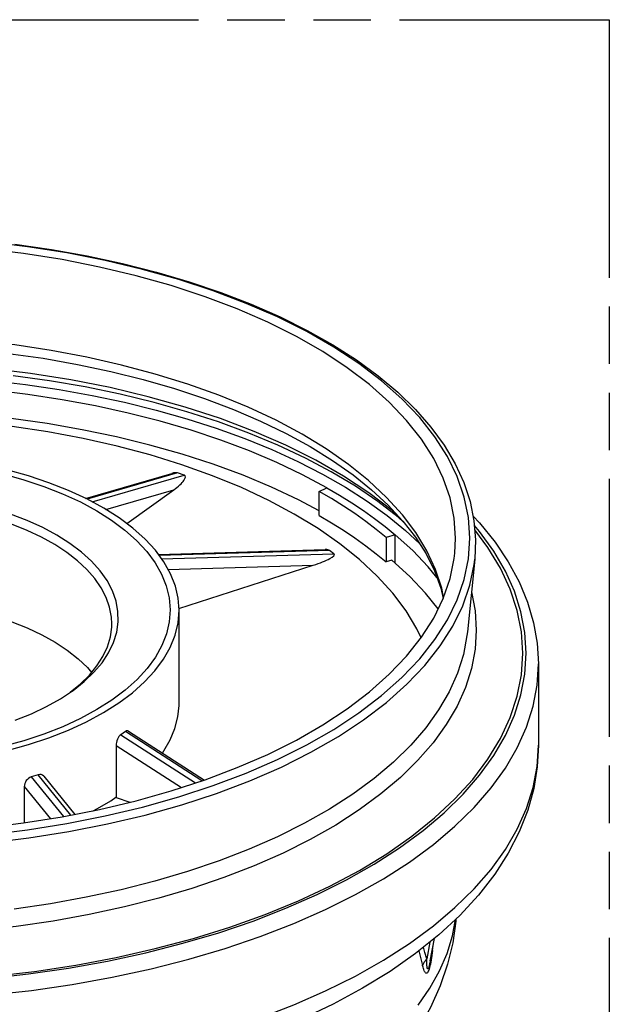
# Model space of a CAD drawing. Header units: millimetres. Extents: x 0 to 210, y 0 to 297.
# Tile 11 of 13: x 130 to 150, y 224 to 258. Entities that reach past the tile are written whole.
import ezdxf

# ---------------------------------------------------------------- set-up
doc = ezdxf.new("R2010")
doc.units = ezdxf.units.MM
doc.header["$LTSCALE"] = 19.36
doc.linetypes.add('PHANTOM', pattern=[0.8, 0.45, -0.05, 0.1, -0.05, 0.1, -0.05])
doc.layers.get('0').update_dxf_attribs({"linetype": 'CONTINUOUS'})
doc.layers.add('DEFAULT_3', color=7, linetype='PHANTOM')

msp = doc.modelspace()

# ---------------------------------------------------------------- linework, layer by layer
at = {"color": 7, "linetype": 'Continuous'}
for p, q in [((132.47385, 241.53), (135.37607, 242.37275)), ((135.7935, 242.31123), (135.56741, 242.38951)), ((140.34306, 241.76705), (140.61122, 241.88525)), ((133.86426, 240.67662), (135.44614, 241.81888)), ((140.34306, 240.94779), (140.34306, 241.76705)), ((142.91428, 240.30031), (142.60657, 240.20932)), ((142.60657, 240.20932), (142.60657, 239.39006)), ((142.91428, 239.33868), (142.91428, 240.30031)), ((134.93124, 239.63188), (140.54787, 239.79953)), ((140.84665, 239.66087), (140.69768, 239.77644)), ((135.62008, 237.81314), (140.14891, 239.27245)), ((142.79593, 239.44605), (142.60657, 239.39006)), ((145.59373, 239.482), (145.34543, 237.02729)), ((135.62454, 234.63506), (135.62454, 237.75492)), ((147.73829, 235.94493), (147.73829, 233.19924)), ((133.81242, 233.66674), (133.65587, 233.55369)), ((133.91482, 233.68038), (136.47869, 232.02631)), ((133.49932, 233.19309), (133.49932, 231.44013)), ((130.86904, 232.20574), (130.63789, 232.13125)), ((131.05929, 232.1601), (132.10927, 230.86911)), ((130.40673, 231.80921), (130.40673, 230.58226)), ((133.49932, 231.44013), (133.96918, 231.27746)), ((144.09027, 225.92406), (144.23734, 226.68557))]:
    msp.add_line(p, q, dxfattribs=at)
at = {"color": 9, "linetype": 'Continuous'}
for p, q in [((135.56741, 242.38951), (132.52436, 241.50586)), ((132.69731, 241.41216), (135.7935, 242.31123)), ((133.15928, 241.15482), (135.44614, 241.81888)), ((140.69768, 239.77644), (134.951, 239.60491)), ((135.03705, 239.48746), (140.84665, 239.66087)), ((135.25655, 239.12642), (140.14891, 239.27245)), ((145.34543, 237.02729), (145.33123, 236.9022)), ((133.65587, 233.55369), (136.17685, 231.92729)), ((136.39679, 231.99944), (133.81242, 233.66674)), ((133.49932, 233.19309), (135.70253, 231.7717)), ((130.63789, 232.13125), (131.72587, 230.79354)), ((131.9773, 230.8431), (130.86904, 232.20574)), ((130.40673, 231.80921), (131.29052, 230.72257)), ((145.57381, 231.10328), (146.14123, 231.75889)), ((144.08332, 226.56183), (143.97312, 225.99121)), ((144.17027, 226.27959), (144.19021, 226.44153))]:
    msp.add_line(p, q, dxfattribs=at)
for points in [[(129.15287, 230.18163), (130.50841, 230.34672), (131.83816, 230.55783), (133.13612, 230.81366), (134.39599, 231.11334), (135.61218, 231.45516), (136.77871, 231.83782), (137.89049, 232.25926), (138.94194, 232.71778), (139.92859, 233.21099), (140.84538, 233.73682), (141.68852, 234.29261), (142.45357, 234.87596), (143.1375, 235.48398), (143.73655, 236.11399), (144.24853, 236.76291), (144.67043, 237.42783), (145.00092, 238.10556), (145.23781, 238.79302), (145.38065, 239.48694), (145.42812, 240.18412), (145.38065, 240.8813), (145.23781, 241.57522), (145.00092, 242.26268), (144.67043, 242.94041), (144.24853, 243.60533), (143.73655, 244.25425), (143.1375, 244.88426), (142.45357, 245.49228), (141.68852, 246.07563), (140.84538, 246.63142), (139.92859, 247.15725), (138.94194, 247.65046), (137.89049, 248.10898), (136.77871, 248.53042), (135.61218, 248.91308), (134.39599, 249.2549), (133.13612, 249.55458), (131.83816, 249.81042), (130.50841, 250.02152), (129.15287, 250.18661)], [(144.54181, 238.18601), (144.48025, 238.49851), (144.27076, 239.13294), (143.97873, 239.75916), (143.60542, 240.37448), (143.15241, 240.97629), (142.62166, 241.56199), (142.01543, 242.12907), (141.33632, 242.67512), (140.58724, 243.1978), (139.77139, 243.69485), (138.89227, 244.16417), (137.95364, 244.60373), (136.95953, 245.01165), (135.91418, 245.38619), (134.82208, 245.72575), (133.6879, 246.02886), (132.51651, 246.29424), (131.3129, 246.52074), (130.08225, 246.7074), (128.82981, 246.85341), (127.56096, 246.95816), (126.28113, 247.02118), (124.99579, 247.04222)], [(146.93028, 234.2101), (147.14959, 234.90287), (147.28173, 235.60114), (147.32566, 236.30219), (147.28172, 237.00323), (147.14958, 237.7015), (146.93026, 238.39427), (146.62411, 239.07878), (146.23285, 239.75238), (145.75752, 240.41232), (145.57934, 240.61824)], [(129.19192, 229.90644), (130.56015, 230.07315), (131.90243, 230.28616), (133.21252, 230.54448), (134.48429, 230.84689), (135.71182, 231.19199), (136.88939, 231.57818), (138.01151, 232.00364), (139.07294, 232.4664), (140.06874, 232.9643), (140.99426, 233.49502), (141.84519, 234.05608), (142.61756, 234.64486), (143.30777, 235.25863), (143.9126, 235.89452), (144.42923, 236.54956), (144.85525, 237.2207), (145.18868, 237.90482), (145.42796, 238.59871), (145.57197, 239.29916), (145.59373, 239.482)], [(145.48212, 238.37869), (145.6036, 237.73615), (145.64434, 237.08788), (145.6036, 236.43962), (145.48152, 235.79391), (145.2786, 235.1533)], [(145.33123, 236.9022), (145.21077, 236.26502), (145.01053, 235.63289), (144.7313, 235.00829), (144.37418, 234.39369), (143.94059, 233.79151), (143.43222, 233.20413), (142.8511, 232.63387), (142.19952, 232.08299), (141.48003, 231.55364), (140.69549, 231.04793), (139.849, 230.56785), (138.94388, 230.11529), (137.98371, 229.69204), (136.97229, 229.29977), (135.9136, 228.94003), (134.81183, 228.61424), (133.67132, 228.32368), (132.49656, 228.0695), (131.29221, 227.8527), (130.063, 227.67414)], [(146.14123, 231.75889), (146.62519, 232.43102), (147.02379, 233.11701), (147.33545, 233.81417), (147.55895, 234.51973), (147.69341, 235.23092), (147.73829, 235.94493)], [(145.2786, 235.1533), (144.99563, 234.52034), (144.63373, 233.8975), (144.19433, 233.28726), (143.67915, 232.69201), (143.09025, 232.11412), (142.42993, 231.55585), (141.70081, 231.01942), (140.90576, 230.50693), (140.04793, 230.02042), (139.13069, 229.5618)], [(145.20052, 231.54828), (145.75755, 232.19205), (146.23288, 232.85199), (146.62414, 233.52559), (146.93028, 234.2101)], [(144.92519, 227.7211), (145.57382, 228.3576), (146.14123, 229.01321), (146.62519, 229.68534), (147.02379, 230.37133), (147.33545, 231.06848), (147.55895, 231.77405), (147.69341, 232.48524), (147.73829, 233.19924)], [(142.20109, 229.18517), (143.06083, 229.73944), (143.84949, 230.31954), (144.5635, 230.92333), (145.20052, 231.54828)], [(139.4924, 227.18323), (140.5641, 227.65564), (141.57435, 228.16077), (142.51918, 228.69662), (143.39485, 229.26107), (144.19791, 229.85191), (144.92519, 230.46678), (145.57381, 231.10328)], [(139.13069, 229.5618), (138.15766, 229.13288), (137.13269, 228.73536), (136.05982, 228.3708), (134.94329, 228.04064), (133.7875, 227.74619), (132.59701, 227.48861), (131.37652, 227.26891), (130.13085, 227.08796), (128.86491, 226.94647), (127.5837, 226.84501), (126.2923, 226.78398), (124.99579, 226.7636)], [(140.28133, 228.16304), (141.27324, 228.65907), (142.20109, 229.18517)], [(124.99579, 225.13716), (126.39989, 225.15931), (127.79329, 225.22513), (129.17878, 225.33488), (130.54797, 225.4878), (131.89512, 225.68352), (133.21513, 225.92103), (134.50259, 226.19964), (135.75264, 226.518), (136.9601, 226.8751), (138.12049, 227.26929), (139.22891, 227.69924), (140.28133, 228.16304)], [(124.99579, 221.82799), (126.4238, 221.85043), (127.84618, 221.91766), (129.25731, 222.02941), (130.65161, 222.18524), (132.0236, 222.38454), (133.36785, 222.62652), (134.67906, 222.91022), (135.95206, 223.23454), (137.18182, 223.59818), (138.36349, 223.99971), (139.4924, 224.43754), (140.56409, 224.90996), (141.57436, 225.41509), (142.51919, 225.95094), (143.39486, 226.51539), (144.19792, 227.10623), (144.92519, 227.7211)], [(143.6891, 224.4349), (144.08304, 225.0057), (144.40734, 225.58736), (144.66081, 226.17775), (144.84252, 226.7747), (144.94198, 227.322)], [(124.99579, 224.57368), (126.4238, 224.59611), (127.84618, 224.66334), (129.2573, 224.77509), (130.65161, 224.93093), (132.0236, 225.13022), (133.36786, 225.37221), (134.67907, 225.65591), (135.95207, 225.98022), (137.18183, 226.34386), (138.36349, 226.74539), (139.4924, 227.18323)], [(143.7036, 226.25674), (143.71423, 226.22018), (143.77565, 225.99573), (143.83532, 225.76416)], [(143.97312, 225.99121), (143.91377, 226.20947), (143.86319, 226.38496)], [(144.17027, 226.27959), (144.15912, 226.19252), (144.1476, 226.10944), (144.13573, 226.03029)], [(144.15844, 226.27703), (144.15912, 226.27726), (144.17027, 226.27959)], [(143.83532, 225.76416), (143.85161, 225.80404), (143.8707, 225.84336), (143.89247, 225.88185), (143.91685, 225.91941), (143.9438, 225.95594), (143.97312, 225.9912)], [(144.09026, 225.924), (144.08293, 225.88687), (144.07682, 225.85718), (144.07071, 225.82879), (144.06458, 225.80168), (144.05842, 225.77597), (144.05217, 225.75165), (144.04586, 225.72909), (144.03943, 225.70841), (144.03302, 225.69039), (144.02677, 225.67581), (144.02074, 225.66486), (144.01512, 225.6581), (144.0099, 225.65518), (144.00515, 225.65614), (144.00087, 225.66041), (143.99711, 225.66751), (143.99379, 225.67712), (143.99083, 225.68878), (143.9882, 225.70239), (143.98584, 225.71772), (143.98373, 225.73474), (143.98185, 225.75333), (143.98018, 225.7735), (143.97869, 225.79521), (143.97739, 225.81846), (143.97627, 225.84324), (143.97531, 225.8696), (143.97452, 225.89753), (143.97389, 225.92709), (143.97343, 225.95832), (143.97312, 225.99121)], [(144.13573, 226.03029), (144.12345, 225.95524), (144.11071, 225.8843)], [(144.11071, 225.8843), (144.09747, 225.81794), (144.08368, 225.75632), (144.0694, 225.70032), (144.05462, 225.6506), (144.03961, 225.60795), (144.02473, 225.57361), (144.00978, 225.5469), (143.99473, 225.52745), (143.97951, 225.51546), (143.96393, 225.51104), (143.94834, 225.51402), (143.93307, 225.52455), (143.91808, 225.54189), (143.90351, 225.56546), (143.88928, 225.59488), (143.87539, 225.62965), (143.86179, 225.66962), (143.84842, 225.71441), (143.83532, 225.76416)]]:
    msp.add_lwpolyline(points, dxfattribs=at)
at = {"color": 7, "linetype": 'Continuous'}
for points in [[(144.92273, 239.68021), (144.94807, 240.18412), (144.90172, 240.86492), (144.76224, 241.54254), (144.53091, 242.21384), (144.20819, 242.87565), (143.7962, 243.52496), (143.29625, 244.15863), (142.71127, 244.77383), (142.04341, 245.36757), (141.29634, 245.93721), (140.473, 246.47995), (139.57775, 246.99342), (138.61428, 247.47505), (137.58754, 247.92279), (136.50188, 248.33433), (135.36276, 248.708), (134.17514, 249.04179), (132.94486, 249.33443), (131.6774, 249.58425), (130.37889, 249.7904), (129.0552, 249.9516)], [(130.08385, 250.10591), (131.31898, 249.92716), (132.52973, 249.71004), (133.71145, 249.45535), (134.85956, 249.16401), (135.96966, 248.83709), (137.03742, 248.47579), (138.05874, 248.08141), (139.02958, 247.65539), (139.9462, 247.19927), (140.80488, 246.71473), (141.60225, 246.20353), (142.33493, 245.66767), (142.99999, 245.10913), (143.59443, 244.53032), (144.11583, 243.9336), (144.56192, 243.32168), (144.93093, 242.69742), (145.22177, 242.06342), (145.43357, 241.42277), (145.56622, 240.77742), (145.6196, 240.12953), (145.59373, 239.482)], [(129.85936, 246.42327), (131.03886, 246.2553), (132.19428, 246.05152), (133.321, 245.81287), (134.41456, 245.54042), (135.47059, 245.23541), (136.48494, 244.89925), (137.4536, 244.5335), (138.37288, 244.13985), (139.23918, 243.72016), (140.04944, 243.27632), (140.80058, 242.81047), (141.49033, 242.32447), (142.11618, 241.82061), (142.6768, 241.30042), (143.17026, 240.766), (143.59573, 240.21823), (143.95174, 239.65833), (144.2367, 239.0872), (144.44902, 238.50452), (144.53023, 238.153)], [(143.00393, 240.94614), (142.80601, 241.12209), (142.02552, 241.71722), (141.16536, 242.28423), (140.23006, 242.82068), (139.22349, 243.32385), (138.15081, 243.79162), (137.01659, 244.22157), (135.82651, 244.61196), (134.58576, 244.96068), (133.30046, 245.2664), (131.97629, 245.5274), (130.6197, 245.74277), (129.23679, 245.91119), (127.83418, 246.03219), (126.42159, 246.10477), (124.99579, 246.12927)], [(125.76579, 245.7266), (126.94883, 245.68825), (128.12562, 245.61667), (129.29242, 245.5121), (130.44556, 245.37486), (131.58139, 245.2054), (132.69634, 245.00425), (133.78688, 244.77204), (134.84957, 244.50951), (135.88105, 244.21749), (136.87807, 243.8969), (137.83748, 243.54873), (138.75621, 243.1741), (139.6313, 242.77421), (140.45997, 242.35034), (141.23956, 241.90385), (141.96763, 241.43615), (142.64189, 240.94872), (143.26021, 240.44309), (143.73271, 240.0028)], [(143.20598, 240.72002), (143.01333, 240.89077), (142.32294, 241.42478), (141.56915, 241.93691), (140.75505, 242.42542), (139.88329, 242.8884), (138.95733, 243.3243), (137.98027, 243.73138), (136.95594, 244.10831), (135.8878, 244.45355), (134.78001, 244.76601), (133.63645, 245.04435), (132.46146, 245.28775), (131.25919, 245.49512), (130.03415, 245.66592)], [(140.61122, 241.88525), (139.78765, 242.32591), (138.91446, 242.74196), (137.99458, 243.13201), (137.03109, 243.49476), (136.02723, 243.82899), (134.98636, 244.13359), (133.91197, 244.40754), (132.80765, 244.64992), (131.67711, 244.85992), (130.52412, 245.03684), (129.35254, 245.18007), (128.16631, 245.28915), (126.96938, 245.36369), (125.76579, 245.40345)], [(141.04544, 239.99903), (140.31035, 240.51186), (139.50917, 240.9998), (138.64581, 241.46074), (137.7234, 241.89255), (136.74656, 242.29343), (135.71913, 242.66135), (134.64661, 242.99485), (133.53493, 243.29195), (132.38671, 243.55214), (131.20426, 243.77467), (129.99445, 243.95837), (128.76309, 244.1019), (127.51576, 244.20497), (126.26093, 244.26677), (124.99579, 244.28756)], [(140.34306, 241.10858), (139.6514, 241.47763), (138.74427, 241.90658), (137.78494, 242.30808), (136.77863, 242.68002), (135.72869, 243.02088), (134.63905, 243.32956), (133.5134, 243.60473), (132.35587, 243.84553), (131.17253, 244.05048), (129.96134, 244.22006)], [(135.62452, 237.75492), (135.59379, 238.15784), (135.49809, 238.57219), (135.33725, 238.98181), (135.11267, 239.38425), (134.82495, 239.77695), (134.47629, 240.15753), (134.0681, 240.52349), (133.60331, 240.87264), (133.0841, 241.2026), (132.51417, 241.51139), (131.89525, 241.7971), (131.23546, 242.05715), (130.54374, 242.28802), (129.81928, 242.49053), (129.0619, 242.66491), (128.27869, 242.80944), (127.47474, 242.92261), (126.65585, 243.00407), (125.83047, 243.05286), (124.99579, 243.06929)], [(129.69251, 242.35462), (130.39341, 242.1583), (131.06184, 241.93497), (131.6987, 241.68399), (132.2959, 241.40856), (132.84623, 241.1111), (133.34801, 240.79336), (133.79785, 240.4572), (134.1937, 240.10473), (134.53289, 239.73792), (134.8139, 239.35903), (135.0346, 238.97018), (135.19411, 238.57379), (135.29087, 238.17217), (135.32474, 237.76778), (135.29486, 237.36304), (135.20182, 236.96041), (135.04548, 236.56236), (134.82719, 236.17129), (134.54754, 235.78966), (134.20866, 235.4198), (133.8119, 235.06415), (133.36014, 234.72483), (132.85544, 234.40416), (132.30154, 234.10409), (131.7003, 233.82656), (131.05933, 233.57396), (130.38709, 233.34961), (129.68295, 233.15278)], [(140.61122, 241.88525), (141.03614, 241.63648), (141.44484, 241.38142), (141.83749, 241.11993), (142.21354, 240.85241), (142.5724, 240.57925), (142.91428, 240.30031)], [(142.60657, 240.20932), (142.27056, 240.48346), (141.91785, 240.75194), (141.54827, 241.01487), (141.16236, 241.27186), (140.76068, 241.52255), (140.34306, 241.76705)], [(132.00133, 235.01611), (132.05, 235.0509), (132.4271, 235.34866), (132.75405, 235.66089), (133.02863, 235.98548), (133.249, 236.32025), (133.41367, 236.66293), (133.52152, 237.01122), (133.57183, 237.36276), (133.56427, 237.71517), (133.49887, 238.06609), (133.37608, 238.41313), (133.19674, 238.75397), (132.96205, 239.0863), (132.67359, 239.40787), (132.33331, 239.71652), (131.94352, 240.01016), (131.50683, 240.28681), (131.0262, 240.54461), (130.50486, 240.78181), (129.94635, 240.99681), (129.35443, 241.18817)], [(133.35579, 237.30242), (133.34426, 237.5218), (133.28252, 237.85461), (133.16779, 238.18389), (133.00081, 238.50753), (132.78266, 238.82346), (132.51471, 239.12967), (132.19869, 239.4242), (131.83662, 239.70516), (131.43081, 239.97076), (130.98385, 240.2193), (130.49861, 240.44918), (129.97819, 240.65895), (129.42591, 240.84726)], [(140.34306, 240.94779), (140.76068, 240.70329), (141.16236, 240.4526), (141.54827, 240.19561), (141.91785, 239.93268), (142.27056, 239.6642), (142.60657, 239.39006)], [(145.53388, 240.93478), (145.74882, 240.70903), (146.27539, 240.05712), (146.72248, 239.39076), (147.08879, 238.71291), (147.37332, 238.02725), (147.57631, 237.33567), (147.69789, 236.64056), (147.73829, 235.94493)], [(144.31764, 238.86506), (144.02249, 239.22535), (143.49964, 239.77089), (142.91428, 240.30031)], [(146.78868, 234.13472), (147.02569, 234.85202), (147.16806, 235.57554), (147.21579, 236.30216), (147.16806, 237.02879), (147.02569, 237.75231), (146.78868, 238.4696), (146.45866, 239.17764), (146.03643, 239.87333), (145.59206, 240.46385)], [(142.8295, 238.33105), (142.30756, 238.90654), (141.71213, 239.46328), (141.04544, 239.99903)], [(131.6774, 230.78399), (132.94486, 231.03381), (134.17514, 231.32645), (135.36276, 231.66024), (136.50188, 232.03391), (137.58754, 232.44545), (138.61428, 232.8932), (139.57775, 233.37482), (140.473, 233.8883), (141.29634, 234.43103), (142.04341, 235.00068), (142.71127, 235.59441), (143.29625, 236.20961), (143.7962, 236.84329), (144.20819, 237.49259), (144.53091, 238.1544), (144.76224, 238.8257), (144.90172, 239.50332), (144.92273, 239.68021)], [(144.36099, 237.80594), (143.93692, 238.33274), (143.40102, 238.89709), (142.79593, 239.44605)], [(143.78483, 236.82887), (143.64345, 237.13243), (143.2755, 237.73853), (142.8295, 238.33105)], [(129.07389, 232.8474), (129.82872, 233.02171), (130.54973, 233.22364), (131.23742, 233.4534), (131.89291, 233.71172), (132.50763, 233.99519), (133.07387, 234.30123), (133.59011, 234.62811), (134.05296, 234.97395), (134.46029, 235.33658), (134.80934, 235.71399), (135.09855, 236.10384), (135.32572, 236.50396), (135.48993, 236.91186), (135.58957, 237.32516), (135.62452, 237.75492)], [(129.42591, 237.5607), (129.98464, 237.36993), (130.50778, 237.1586), (130.99695, 236.92587), (131.44727, 236.67423), (131.85519, 236.40514), (132.21831, 236.12089), (132.53325, 235.82396), (132.67605, 235.65834)], [(131.95476, 234.98605), (132.30266, 235.27146), (132.60383, 235.56985), (132.85636, 235.87932), (133.05864, 236.19788), (133.20936, 236.52351), (133.30757, 236.85412), (133.35263, 237.18759), (133.35579, 237.30242)], [(130.09567, 234.04303), (130.64482, 234.26398), (131.15584, 234.50673), (131.6253, 234.76962), (132.00133, 235.01611)], [(135.06399, 232.939), (135.1149, 233.0092), (135.32652, 233.38569), (135.48239, 233.76883), (135.58126, 234.15663), (135.62307, 234.54697), (135.62451, 234.63506)], [(144.92416, 231.38837), (145.52439, 232.05055), (146.03643, 232.73099), (146.45866, 233.42668), (146.78868, 234.13472)], [(147.73829, 233.19924), (147.69882, 232.47155), (147.57917, 231.7407), (147.37802, 231.01112), (147.09356, 230.28431), (146.72288, 229.56088), (146.26575, 228.84669), (145.72145, 228.145), (145.09251, 227.46185), (144.38257, 226.80227), (143.59542, 226.16981), (142.73691, 225.56852), (141.81092, 225.00008), (140.8232, 224.46688), (139.77759, 223.96989), (138.67905, 223.51047)], [(132.72453, 230.99039), (132.86963, 231.0653), (133.31873, 231.32987), (133.49405, 231.44796)], [(142.6241, 229.53882), (143.47091, 230.12982), (144.23887, 230.74716), (144.92416, 231.38837)], [(124.99579, 230.2079), (126.36054, 230.23134), (127.71264, 230.30081), (129.0552, 230.41664), (130.37889, 230.57784), (131.6774, 230.78399)], [(139.64635, 227.94928), (140.7077, 228.44621), (141.70155, 228.97688), (142.6241, 229.53882)], [(124.99579, 225.19216), (126.45213, 225.21613), (127.89608, 225.28721), (129.33066, 225.40571), (130.74674, 225.57073), (132.13812, 225.78184), (133.49901, 226.03786), (134.82337, 226.33797), (136.10579, 226.68062), (137.34047, 227.0646), (138.52246, 227.48801), (139.64635, 227.94928)], [(144.95823, 227.3371), (144.95473, 227.26219), (144.85213, 226.53734), (144.67839, 225.81107), (144.43026, 225.08356), (144.10223, 224.35323), (143.69448, 223.6315), (143.21005, 222.92852), (142.64367, 222.24081), (141.98487, 221.56328), (141.24304, 220.9116), (140.42905, 220.29623), (139.54512, 219.71806), (139.25408, 219.54468)]]:
    msp.add_lwpolyline(points, dxfattribs=at)
for centre, major_axis, ratio, start_param, end_param in [((134.99396, 241.97543), (0.60765, 0.38918), 0.26599965, 0.20680955, 0.73342846), ((135.22005, 241.89716), (0.60765, 0.38918), 0.26599965, -1.36398678, 0.20680955), ((139.99994, 239.38803), (0.85858, 0.25665), 0.17248011, -1.44815194, 0.12264439), ((139.85097, 239.50361), (0.85858, 0.25665), 0.17248011, 0.12264439, 0.57408083), ((133.65587, 233.30613), (0.08617, 0.26891), 0.48605225, 0.58286691, 2.15366324), ((133.81242, 233.41918), (0.08617, 0.26891), 0.48605225, -0.13003147, 0.58286691), ((130.86904, 231.95818), (0.15827, 0.23143), 0.72796962, -0.21251729, 0.75418145), ((130.63789, 231.88369), (0.15827, 0.23143), 0.72796962, 0.75418145, 2.32497778)]:
    msp.add_ellipse(centre, major_axis=major_axis, ratio=ratio, start_param=start_param, end_param=end_param, dxfattribs=at)
at = {"layer": 'DEFAULT_3', "color": 91, "linetype": 'PHANTOM', "true_color": 0x80ff80}
for p, q in [((50.12864, 257.68), (150.12864, 257.68)), ((150.12864, 257.68), (150.12864, 207.68))]:
    msp.add_line(p, q, dxfattribs=at)

doc.saveas('drawing.dxf')
